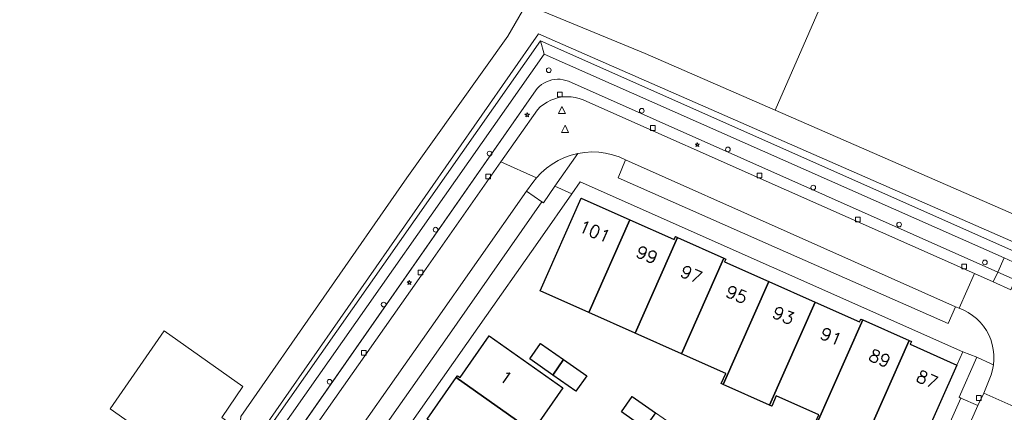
# Model space of a CAD drawing. Header units: metres. Extents: x 105376 to 107446, y 444190 to 447356.
# Tile 53 of 90: x 106762 to 106867, y 446305 to 446347. Entities that reach past the tile are written whole.
import ezdxf
from ezdxf.enums import TextEntityAlignment as Align

# ---------------------------------------------------------------- set-up
doc = ezdxf.new("R2010")
doc.units = ezdxf.units.M
doc.header["$MEASUREMENT"] = 0
for name, color, linetype, lineweight in [('begroeid terreindeel kenmerkpunt', 3, 'Continuous', 0), ('huisnummerreeks BGT', 7, 'Continuous', 0), ('kunstwerkdeel plus 1 vlak', 4, 'Continuous', 0), ('onbegroeid terreindeel vlak', 5, 'Continuous', 0), ('ondersteunend waterdeel vlak', 4, 'Continuous', 0), ('pand vlak gecombineerd BAG en BGT', 1, 'Continuous', 30), ('s_boom', 7, 'Continuous', 0), ('s_lantaarnpaal_lichtmast', 7, 'Continuous', 0), ('s_rioolput', 7, 'Continuous', 0), ('s_straatkolk_trottoirkolk', 7, 'Continuous', 0), ('taludlijn', 5, 'Continuous', 0), ('waterdeel vlak', 4, 'Continuous', 0), ('wegdeel vlak', 2, 'Continuous', 0)]:
    doc.layers.add(name, color=color, linetype=linetype, lineweight=lineweight)
doc.styles.get("Standard").update_dxf_attribs({"font": 'romans.shx'})

msp = doc.modelspace()

# ---------------------------------------------------------------- linework, layer by layer
at = {"layer": 'begroeid terreindeel kenmerkpunt', "flags": 128}
for points in [[(106787.48, 446301.91), (106817.68, 446345.18), (106868.52, 446322.9), (106912.21, 446303.52), (106953.15, 446285.72), (106979.97, 446273.73), (107002.29, 446263.86), (107031.2, 446251.11), (107040.63, 446244.96), (107040.5, 446244.77), (107041.23, 446244.28), (107038.27, 446239.87), (107030.01, 446250.27), (107007.08, 446260.44), (106975.23, 446274.58), (106954.22, 446283.91), (106911.92, 446302.67), (106868.29, 446322.06), (106817.89, 446344.41), (106787.85, 446301.66)], [(106787.48, 446301.91), (106817.68, 446345.18), (106868.52, 446322.9), (106912.21, 446303.52), (106953.15, 446285.72), (106979.97, 446273.73), (107002.29, 446263.86), (107031.2, 446251.11), (107040.63, 446244.96), (107040.5, 446244.77), (107041.23, 446244.28), (107038.27, 446239.87), (107030.01, 446250.27), (107007.08, 446260.44), (106975.23, 446274.58), (106954.22, 446283.91), (106911.92, 446302.67), (106868.29, 446322.06), (106817.89, 446344.41), (106787.85, 446301.66)], [(106817.18, 446338.86), (106790.11, 446300.1), (106788.78, 446301.03), (106818.27, 446343.02), (106867.24, 446321.33), (106866.57, 446319.82), (106820.86, 446340.12), (106820.57, 446340.22), (106820.28, 446340.29), (106819.98, 446340.33), (106819.68, 446340.33), (106819.38, 446340.31), (106819.08, 446340.26), (106818.79, 446340.18), (106818.51, 446340.06), (106818.24, 446339.92), (106817.98, 446339.76), (106817.75, 446339.56), (106817.54, 446339.35), (106817.34, 446339.12)], [(106817.18, 446338.86), (106790.11, 446300.1), (106788.78, 446301.03), (106818.27, 446343.02), (106867.24, 446321.33), (106866.57, 446319.82), (106820.86, 446340.12), (106820.57, 446340.22), (106820.28, 446340.29), (106819.98, 446340.33), (106819.68, 446340.33), (106819.38, 446340.31), (106819.08, 446340.26), (106818.79, 446340.18), (106818.51, 446340.06), (106818.24, 446339.92), (106817.98, 446339.76), (106817.75, 446339.56), (106817.54, 446339.35), (106817.34, 446339.12)]]:
    msp.add_lwpolyline(points, close=True, dxfattribs=at)
msp.add_lwpolyline([(106790.11, 446300.1), (106817.18, 446338.86), (106817.34, 446339.12), (106817.54, 446339.35), (106817.75, 446339.56), (106817.98, 446339.76), (106818.24, 446339.92), (106818.51, 446340.06), (106818.79, 446340.18), (106819.08, 446340.26), (106819.38, 446340.31), (106819.68, 446340.33), (106819.98, 446340.33), (106820.28, 446340.29), (106820.57, 446340.22), (106820.86, 446340.12), (106866.57, 446319.82), (106866.1, 446318.78), (106864.09, 446319.67), (106844.06, 446328.53), (106822.81, 446337.97), (106822.41, 446338.16), (106822, 446338.3), (106821.57, 446338.41), (106821.13, 446338.47), (106820.69, 446338.48), (106820.25, 446338.45), (106819.81, 446338.38), (106819.39, 446338.26), (106818.98, 446338.1), (106818.58, 446337.9), (106818.21, 446337.66), (106817.86, 446337.39), (106817.55, 446337.08), (106813.66, 446331.54), (106804.95, 446319.16), (106791.36, 446299.83)], dxfattribs=at)
msp.add_lwpolyline([(106790.11, 446300.1), (106817.18, 446338.86), (106817.34, 446339.12), (106817.54, 446339.35), (106817.75, 446339.56), (106817.98, 446339.76), (106818.24, 446339.92), (106818.51, 446340.06), (106818.79, 446340.18), (106819.08, 446340.26), (106819.38, 446340.31), (106819.68, 446340.33), (106819.98, 446340.33), (106820.28, 446340.29), (106820.57, 446340.22), (106820.86, 446340.12), (106866.57, 446319.82), (106866.1, 446318.78), (106864.09, 446319.67), (106844.06, 446328.53), (106822.81, 446337.97), (106822.41, 446338.16), (106822, 446338.3), (106821.57, 446338.41), (106821.13, 446338.47), (106820.69, 446338.48), (106820.25, 446338.45), (106819.81, 446338.38), (106819.39, 446338.26), (106818.98, 446338.1), (106818.58, 446337.9), (106818.21, 446337.66), (106817.86, 446337.39), (106817.55, 446337.08), (106813.66, 446331.54), (106804.95, 446319.16), (106791.36, 446299.83)], dxfattribs=at)
at = {"layer": 'kunstwerkdeel plus 1 vlak', "flags": 128}
msp.add_lwpolyline([(106785.63, 446303.15), (106784.51, 446301.52), (106782.8, 446302.74), (106780.48, 446299.37), (106772.06, 446305.29), (106777.81, 446313.57), (106786.19, 446307.67), (106783.93, 446304.37)], close=True, dxfattribs=at)
msp.add_lwpolyline([(106785.63, 446303.15), (106784.51, 446301.52), (106782.8, 446302.74), (106780.48, 446299.37), (106772.06, 446305.29), (106777.81, 446313.57), (106786.19, 446307.67), (106783.93, 446304.37)], close=True, dxfattribs=at)
at = {"layer": 'onbegroeid terreindeel vlak', "flags": 128}
for points in [[(106798.51, 446295.82), (106811.22, 446313.92), (106817.84, 446323.33), (106821.21, 446328.14), (106822.12, 446329.41), (106862.86, 446311.34), (106862.2, 446309.93), (106857.25, 446312.16), (106857.38, 446312.44), (106857.13, 446312.56), (106852.19, 446314.74), (106851.99, 446314.83), (106851.85, 446314.55), (106847.14, 446316.64), (106842.21, 446318.83), (106837.49, 446320.92), (106837.62, 446321.22), (106837.4, 446321.31), (106832.46, 446323.51), (106832.26, 446323.6), (106832.12, 446323.3), (106832.05, 446323.34), (106827.39, 446325.4), (106822.22, 446327.7), (106817.85, 446317.85), (106823.02, 446315.55), (106827.96, 446313.35), (106832.9, 446311.15), (106837.61, 446309.06), (106837.13, 446307.97), (106837.34, 446307.88), (106842.28, 446305.69), (106842.51, 446305.59), (106842.99, 446306.67), (106847.52, 446304.66)], [(106817.16, 446303.1), (106820.27, 446307.54), (106812.43, 446313.05), (106809.32, 446308.62), (106809.05, 446308.81), (106808.91, 446308.61), (106805.8, 446304.19)]]:
    msp.add_lwpolyline(points, dxfattribs=at)
for points in [[(106820.34, 446310.52), (106817.88, 446312.24), (106816.73, 446310.6), (106819.2, 446308.88), (106821.66, 446307.16), (106822.8, 446308.8)], [(106828.97, 446303.24), (106831.43, 446301.51), (106832.57, 446303.15), (106830.12, 446304.87), (106827.66, 446306.6), (106826.51, 446304.96)]]:
    msp.add_lwpolyline(points, close=True, dxfattribs=at)
at = {"layer": 'ondersteunend waterdeel vlak', "flags": 128}
msp.add_lwpolyline([(106953.15, 446285.72), (106912.21, 446303.52), (106868.52, 446322.9), (106817.68, 446345.18), (106787.48, 446301.91), (106785.63, 446303.15), (106785.9, 446303.57), (106785.96, 446304.49), (106803.64, 446329.84), (106814.4, 446344.91), (106816.34, 446348.28), (106829.01, 446343.09), (106842.87, 446337.05), (106869.65, 446325.37), (106913.11, 446306.02), (106955.51, 446287.65)], dxfattribs=at)
msp.add_lwpolyline([(106953.15, 446285.72), (106912.21, 446303.52), (106868.52, 446322.9), (106817.68, 446345.18), (106787.48, 446301.91), (106785.63, 446303.15), (106785.9, 446303.57), (106785.96, 446304.49), (106803.64, 446329.84), (106814.4, 446344.91), (106816.34, 446348.28), (106829.01, 446343.09), (106842.87, 446337.05), (106869.65, 446325.37), (106913.11, 446306.02), (106955.51, 446287.65)], dxfattribs=at)
at = {"layer": 'pand vlak gecombineerd BAG en BGT', "flags": 128}
for points in [[(106827.39, 446325.4), (106823.02, 446315.55), (106817.85, 446317.85), (106822.22, 446327.7)], [(106827.39, 446325.4), (106823.02, 446315.55), (106817.85, 446317.85), (106822.22, 446327.7)], [(106823.02, 446315.55), (106827.39, 446325.4), (106832.05, 446323.34), (106832.12, 446323.3), (106832.26, 446323.6), (106832.46, 446323.51), (106827.96, 446313.35)], [(106823.02, 446315.55), (106827.39, 446325.4), (106832.05, 446323.34), (106832.12, 446323.3), (106832.26, 446323.6), (106832.46, 446323.51), (106827.96, 446313.35)], [(106827.96, 446313.35), (106832.46, 446323.51), (106837.4, 446321.31), (106832.9, 446311.15)], [(106827.96, 446313.35), (106832.46, 446323.51), (106837.4, 446321.31), (106832.9, 446311.15)], [(106832.9, 446311.15), (106837.4, 446321.31), (106837.62, 446321.22), (106837.49, 446320.92), (106842.21, 446318.83), (106837.34, 446307.88), (106837.13, 446307.97), (106837.61, 446309.06)], [(106832.9, 446311.15), (106837.4, 446321.31), (106837.62, 446321.22), (106837.49, 446320.92), (106842.21, 446318.83), (106837.34, 446307.88), (106837.13, 446307.97), (106837.61, 446309.06)], [(106837.34, 446307.88), (106842.21, 446318.83), (106847.14, 446316.64), (106842.28, 446305.69)], [(106837.34, 446307.88), (106842.21, 446318.83), (106847.14, 446316.64), (106842.28, 446305.69)], [(106847.21, 446303.49), (106847.04, 446303.57), (106847.52, 446304.66), (106842.99, 446306.67), (106842.51, 446305.59), (106842.28, 446305.69), (106847.14, 446316.64), (106851.85, 446314.55), (106851.99, 446314.83), (106852.19, 446314.74)], [(106847.21, 446303.49), (106847.04, 446303.57), (106847.52, 446304.66), (106842.99, 446306.67), (106842.51, 446305.59), (106842.28, 446305.69), (106847.14, 446316.64), (106851.85, 446314.55), (106851.99, 446314.83), (106852.19, 446314.74)], [(106852.19, 446314.74), (106857.13, 446312.56), (106851.67, 446300.22), (106851.47, 446300.3), (106851.96, 446301.38), (106847.21, 446303.49)], [(106852.19, 446314.74), (106857.13, 446312.56), (106851.67, 446300.22), (106851.47, 446300.3), (106851.96, 446301.38), (106847.21, 446303.49)], [(106812.43, 446313.05), (106820.27, 446307.54), (106817.16, 446303.1), (106818.14, 446302.41), (106818, 446302.22), (106808.91, 446308.61), (106809.05, 446308.81), (106809.32, 446308.62)], [(106812.43, 446313.05), (106820.27, 446307.54), (106817.16, 446303.1), (106818.14, 446302.41), (106818, 446302.22), (106808.91, 446308.61), (106809.05, 446308.81), (106809.32, 446308.62)], [(106820.34, 446310.52), (106819.2, 446308.88), (106816.73, 446310.6), (106817.88, 446312.24)], [(106820.34, 446310.52), (106819.2, 446308.88), (106816.73, 446310.6), (106817.88, 446312.24)], [(106857.13, 446312.56), (106857.38, 446312.44), (106857.25, 446312.16), (106862.2, 446309.93), (106856.86, 446297.9), (106851.67, 446300.22)], [(106857.13, 446312.56), (106857.38, 446312.44), (106857.25, 446312.16), (106862.2, 446309.93), (106856.86, 446297.9), (106851.67, 446300.22)], [(106819.2, 446308.88), (106820.34, 446310.52), (106822.8, 446308.8), (106821.66, 446307.16)], [(106819.2, 446308.88), (106820.34, 446310.52), (106822.8, 446308.8), (106821.66, 446307.16)], [(106808.91, 446308.61), (106818, 446302.22), (106814.9, 446297.8), (106805.8, 446304.19)], [(106808.91, 446308.61), (106818, 446302.22), (106814.9, 446297.8), (106805.8, 446304.19)], [(106830.12, 446304.87), (106828.97, 446303.24), (106826.51, 446304.96), (106827.66, 446306.6)], [(106830.12, 446304.87), (106828.97, 446303.24), (106826.51, 446304.96), (106827.66, 446306.6)]]:
    msp.add_lwpolyline(points, close=True, dxfattribs=at)
at = {"layer": 's_boom', "color": 251, "linetype": 'Continuous', "lineweight": 0, "flags": 128}
for points in [[(106818.51, 446341.3, 1), (106819.01, 446341.3, 1)], [(106828.42, 446336.98, 1), (106828.92, 446336.98, 1)], [(106837.59, 446332.88, 1), (106838.09, 446332.88, 1)], [(106812.21, 446332.44, 1), (106812.71, 446332.44, 1)], [(106846.67, 446328.82, 1), (106847.17, 446328.82, 1)], [(106806.46, 446324.34, 1), (106806.96, 446324.34, 1)], [(106855.82, 446324.88, 1), (106856.32, 446324.88, 1)], [(106864.95, 446320.86, 1), (106865.45, 446320.86, 1)], [(106800.93, 446316.38, 1), (106801.43, 446316.38, 1)], [(106795.17, 446308.17, 1), (106795.67, 446308.17, 1)]]:
    msp.add_lwpolyline(points, format="xyb", close=True, dxfattribs=at)
at = {"layer": 's_lantaarnpaal_lichtmast', "color": 7, "linetype": 'Continuous', "lineweight": 0, "flags": 128}
for points in [[(106816.41, 446336.63), (106816.23, 446336.63), (106816.37, 446336.52), (106816.32, 446336.35), (106816.46, 446336.45), (106816.61, 446336.35), (106816.55, 446336.52), (106816.7, 446336.63), (106816.52, 446336.63), (106816.46, 446336.8)], [(106834.52, 446333.45), (106834.34, 446333.45), (106834.49, 446333.35), (106834.43, 446333.17), (106834.58, 446333.28), (106834.73, 446333.17), (106834.67, 446333.35), (106834.82, 446333.45), (106834.64, 446333.45), (106834.58, 446333.62)], [(106803.85, 446318.8), (106803.67, 446318.8), (106803.82, 446318.7), (106803.76, 446318.52), (106803.91, 446318.63), (106804.06, 446318.52), (106804, 446318.7), (106804.15, 446318.8), (106803.97, 446318.8), (106803.91, 446318.98)]]:
    msp.add_lwpolyline(points, close=True, dxfattribs=at)
at = {"layer": 's_rioolput', "color": 7, "linetype": 'Continuous', "lineweight": 0, "flags": 128}
for points in [[(106819.8, 446336.68), (106820.55, 446336.68), (106820.17, 446337.43)], [(106820.11, 446334.69), (106820.86, 446334.69), (106820.49, 446335.44)]]:
    msp.add_lwpolyline(points, close=True, dxfattribs=at)
at = {"layer": 's_straatkolk_trottoirkolk', "color": 7, "linetype": 'Continuous', "lineweight": 0, "flags": 128}
for points in [[(106819.7, 446338.97), (106820.2, 446338.97), (106820.2, 446338.47), (106819.7, 446338.47)], [(106829.59, 446335.4), (106830.09, 446335.4), (106830.09, 446334.9), (106829.59, 446334.9)], [(106812.06, 446330.26), (106812.56, 446330.26), (106812.56, 446329.76), (106812.06, 446329.76)], [(106840.95, 446330.34), (106841.45, 446330.34), (106841.45, 446329.84), (106840.95, 446329.84)], [(106851.43, 446325.67), (106851.93, 446325.67), (106851.93, 446325.17), (106851.43, 446325.17)], [(106862.76, 446320.67), (106863.26, 446320.67), (106863.26, 446320.17), (106862.76, 446320.17)], [(106804.86, 446320.04), (106805.36, 446320.04), (106805.36, 446319.54), (106804.86, 446319.54)], [(106798.83, 446311.5), (106799.33, 446311.5), (106799.33, 446311), (106798.83, 446311)], [(106864.3, 446306.69), (106864.8, 446306.69), (106864.8, 446306.19), (106864.3, 446306.19)]]:
    msp.add_lwpolyline(points, close=True, dxfattribs=at)
at = {"layer": 'taludlijn'}
for p, q in [((106866.57, 446319.82), (106820.86, 446340.12)), ((106817.18, 446338.86), (106790.11, 446300.1))]:
    msp.add_line(p, q, dxfattribs=at)
at = {"layer": 'taludlijn', "flags": 128}
for points in [[(107040.63, 446244.96), (107031.2, 446251.11), (107002.29, 446263.86), (106979.97, 446273.73), (106953.15, 446285.72), (106912.21, 446303.52), (106868.52, 446322.9), (106817.68, 446345.18), (106787.48, 446301.91)], [(106820.86, 446340.12), (106820.57, 446340.22), (106820.28, 446340.29), (106819.98, 446340.33), (106819.68, 446340.33), (106819.38, 446340.31), (106819.08, 446340.26), (106818.79, 446340.18), (106818.51, 446340.06), (106818.24, 446339.92), (106817.98, 446339.76), (106817.75, 446339.56), (106817.54, 446339.35), (106817.34, 446339.12), (106817.18, 446338.86)]]:
    msp.add_lwpolyline(points, dxfattribs=at)
at = {"layer": 'waterdeel vlak', "flags": 128}
msp.add_lwpolyline([(106816.34, 446348.28), (106830.33, 446370.47), (106831.24, 446372.02), (106842.83, 446360.45), (106850.03, 446353.47), (106842.87, 446337.05), (106829.01, 446343.09)], close=True, dxfattribs=at)
msp.add_lwpolyline([(106816.34, 446348.28), (106830.33, 446370.47), (106831.24, 446372.02), (106842.83, 446360.45), (106850.03, 446353.47), (106842.87, 446337.05), (106829.01, 446343.09)], close=True, dxfattribs=at)
for points in [[(106955.51, 446287.65), (106913.11, 446306.02), (106869.65, 446325.37), (106842.87, 446337.05), (106850.03, 446353.47)], [(106955.51, 446287.65), (106913.11, 446306.02), (106869.65, 446325.37), (106842.87, 446337.05), (106850.03, 446353.47)], [(106816.34, 446348.28), (106814.4, 446344.91), (106803.64, 446329.84), (106785.96, 446304.49)], [(106816.34, 446348.28), (106814.4, 446344.91), (106803.64, 446329.84), (106785.96, 446304.49)]]:
    msp.add_lwpolyline(points, dxfattribs=at)
at = {"layer": 'wegdeel vlak', "flags": 128}
for points in [[(106787.64, 446299.35), (106764.29, 446266.11), (106763.83, 446262.72), (106763.53, 446260.18), (106763.49, 446260.21), (106762.75, 446259.46), (106762.42, 446259.76), (106763.24, 446266.5), (106786.7, 446299.98), (106786.33, 446300.24), (106787.48, 446301.91), (106787.85, 446301.66), (106817.89, 446344.41), (106818.27, 446343.02), (106788.78, 446301.03)], [(106787.64, 446299.35), (106764.29, 446266.11), (106763.83, 446262.72), (106763.53, 446260.18), (106763.49, 446260.21), (106762.75, 446259.46), (106762.42, 446259.76), (106763.24, 446266.5), (106786.7, 446299.98), (106786.33, 446300.24), (106787.48, 446301.91), (106787.85, 446301.66), (106817.89, 446344.41), (106818.27, 446343.02), (106788.78, 446301.03)], [(106867.24, 446321.33), (106818.27, 446343.02), (106817.89, 446344.41), (106868.29, 446322.06), (106911.92, 446302.67), (106954.22, 446283.91), (106975.23, 446274.58), (107007.08, 446260.44), (107030.01, 446250.27), (107038.27, 446239.87), (107038.18, 446239.7), (107035.78, 446241.21), (107031.74, 446246.34), (107029.36, 446249.35), (107006.6, 446259.45), (106974.86, 446273.49), (106954.83, 446282.44), (106952.98, 446283.25), (106945.12, 446286.76), (106943.26, 446287.56), (106911.63, 446301.61), (106878.77, 446316.22), (106876.93, 446317.03), (106869.09, 446320.48)], [(106867.24, 446321.33), (106818.27, 446343.02), (106817.89, 446344.41), (106868.29, 446322.06), (106911.92, 446302.67), (106954.22, 446283.91), (106975.23, 446274.58), (107007.08, 446260.44), (107030.01, 446250.27), (107038.27, 446239.87), (107038.18, 446239.7), (107035.78, 446241.21), (107031.74, 446246.34), (107029.36, 446249.35), (107006.6, 446259.45), (106974.86, 446273.49), (106954.83, 446282.44), (106952.98, 446283.25), (106945.12, 446286.76), (106943.26, 446287.56), (106911.63, 446301.61), (106878.77, 446316.22), (106876.93, 446317.03), (106869.09, 446320.48)], [(106862.46, 446315.99), (106862.08, 446316.13), (106844.15, 446324.1), (106826.93, 446331.78), (106826.25, 446332.08), (106825.54, 446332.31), (106824.81, 446332.48), (106824.08, 446332.58), (106823.33, 446332.61), (106822.59, 446332.56), (106821.85, 446332.45), (106821.13, 446332.26), (106820.43, 446332.01), (106819.75, 446331.7), (106819.11, 446331.32), (106818.51, 446330.88), (106817.95, 446330.38), (106817.44, 446329.84), (106813.66, 446331.54), (106817.55, 446337.08), (106817.86, 446337.39), (106818.21, 446337.66), (106818.58, 446337.9), (106818.98, 446338.1), (106819.39, 446338.26), (106819.81, 446338.38), (106820.25, 446338.45), (106820.69, 446338.48), (106821.13, 446338.47), (106821.57, 446338.41), (106822, 446338.3), (106822.41, 446338.16), (106822.81, 446337.97), (106844.06, 446328.53), (106864.09, 446319.67)], [(106862.46, 446315.99), (106862.08, 446316.13), (106844.15, 446324.1), (106826.93, 446331.78), (106826.25, 446332.08), (106825.54, 446332.31), (106824.81, 446332.48), (106824.08, 446332.58), (106823.33, 446332.61), (106822.59, 446332.56), (106821.85, 446332.45), (106821.13, 446332.26), (106820.43, 446332.01), (106819.75, 446331.7), (106819.11, 446331.32), (106818.51, 446330.88), (106817.95, 446330.38), (106817.44, 446329.84), (106813.66, 446331.54), (106817.55, 446337.08), (106817.86, 446337.39), (106818.21, 446337.66), (106818.58, 446337.9), (106818.98, 446338.1), (106819.39, 446338.26), (106819.81, 446338.38), (106820.25, 446338.45), (106820.69, 446338.48), (106821.13, 446338.47), (106821.57, 446338.41), (106822, 446338.3), (106822.41, 446338.16), (106822.81, 446337.97), (106844.06, 446328.53), (106864.09, 446319.67)], [(106819.42, 446328.95), (106818.2, 446327.2), (106818.01, 446327.31), (106816.38, 446328.44), (106817.05, 446329.34), (106817.44, 446329.84), (106817.95, 446330.38), (106818.51, 446330.88), (106819.11, 446331.32), (106819.75, 446331.7), (106820.43, 446332.01), (106821.13, 446332.26), (106821.85, 446332.45)], [(106819.42, 446328.95), (106818.2, 446327.2), (106818.01, 446327.31), (106816.38, 446328.44), (106817.05, 446329.34), (106817.44, 446329.84), (106817.95, 446330.38), (106818.51, 446330.88), (106819.11, 446331.32), (106819.75, 446331.7), (106820.43, 446332.01), (106821.13, 446332.26), (106821.85, 446332.45)], [(106862.08, 446316.13), (106862.46, 446315.99), (106862.96, 446315.78), (106863.44, 446315.52), (106863.9, 446315.22), (106864.32, 446314.88), (106864.7, 446314.5), (106865.05, 446314.08), (106865.36, 446313.63), (106865.62, 446313.15), (106865.83, 446312.65), (106865.99, 446312.13), (106866.1, 446311.59), (106866.16, 446311.05), (106866.17, 446310.51), (106866.12, 446309.97), (106865.88, 446310.07), (106864.33, 446310.77), (106862.86, 446311.34), (106822.12, 446329.41), (106821.21, 446328.14), (106819.42, 446328.95), (106821.85, 446332.45), (106822.59, 446332.56), (106823.33, 446332.61), (106824.08, 446332.58), (106824.81, 446332.48), (106825.54, 446332.31), (106826.25, 446332.08), (106826.93, 446331.78), (106826.15, 446329.87), (106843.07, 446322.38), (106861.28, 446314.35)], [(106862.08, 446316.13), (106862.46, 446315.99), (106862.96, 446315.78), (106863.44, 446315.52), (106863.9, 446315.22), (106864.32, 446314.88), (106864.7, 446314.5), (106865.05, 446314.08), (106865.36, 446313.63), (106865.62, 446313.15), (106865.83, 446312.65), (106865.99, 446312.13), (106866.1, 446311.59), (106866.16, 446311.05), (106866.17, 446310.51), (106866.12, 446309.97), (106865.88, 446310.07), (106864.33, 446310.77), (106862.86, 446311.34), (106822.12, 446329.41), (106821.21, 446328.14), (106819.42, 446328.95), (106821.85, 446332.45), (106822.59, 446332.56), (106823.33, 446332.61), (106824.08, 446332.58), (106824.81, 446332.48), (106825.54, 446332.31), (106826.25, 446332.08), (106826.93, 446331.78), (106826.15, 446329.87), (106843.07, 446322.38), (106861.28, 446314.35)], [(106813.66, 446331.54), (106817.44, 446329.84), (106817.05, 446329.34), (106816.38, 446328.44), (106806.24, 446313.99), (106794.93, 446297.89), (106794.68, 446297.54), (106791.36, 446299.83), (106804.95, 446319.16)], [(106813.66, 446331.54), (106817.44, 446329.84), (106817.05, 446329.34), (106816.38, 446328.44), (106806.24, 446313.99), (106794.93, 446297.89), (106794.68, 446297.54), (106791.36, 446299.83), (106804.95, 446319.16)], [(106826.93, 446331.78), (106844.15, 446324.1), (106862.08, 446316.13), (106861.28, 446314.35), (106843.07, 446322.38), (106826.15, 446329.87)], [(106826.93, 446331.78), (106844.15, 446324.1), (106862.08, 446316.13), (106861.28, 446314.35), (106843.07, 446322.38), (106826.15, 446329.87)], [(106794.68, 446297.54), (106794.93, 446297.89), (106796.57, 446296.76), (106807.93, 446312.86), (106818.01, 446327.31), (106818.2, 446327.2), (106819.42, 446328.95), (106821.21, 446328.14), (106817.84, 446323.33), (106811.22, 446313.92), (106798.51, 446295.82), (106797.76, 446294.76), (106796.41, 446292.92), (106795.72, 446291.93), (106777.43, 446265.88), (106777.43, 446265.88), (106775.94, 446266.91), (106775.7, 446267.05), (106783.77, 446278.58), (106794.17, 446293.33), (106792.5, 446294.47), (106792.66, 446294.67), (106793.46, 446295.8), (106794.03, 446296.58)], [(106794.68, 446297.54), (106794.93, 446297.89), (106796.57, 446296.76), (106807.93, 446312.86), (106818.01, 446327.31), (106818.2, 446327.2), (106819.42, 446328.95), (106821.21, 446328.14), (106817.84, 446323.33), (106811.22, 446313.92), (106798.51, 446295.82), (106797.76, 446294.76), (106796.41, 446292.92), (106795.72, 446291.93), (106777.43, 446265.88), (106777.43, 446265.88), (106775.94, 446266.91), (106775.7, 446267.05), (106783.77, 446278.58), (106794.17, 446293.33), (106792.5, 446294.47), (106792.66, 446294.67), (106793.46, 446295.8), (106794.03, 446296.58)], [(106794.93, 446297.89), (106806.24, 446313.99), (106816.38, 446328.44), (106818.01, 446327.31), (106807.93, 446312.86), (106796.57, 446296.76)], [(106794.93, 446297.89), (106806.24, 446313.99), (106816.38, 446328.44), (106818.01, 446327.31), (106807.93, 446312.86), (106796.57, 446296.76)], [(106869.09, 446320.48), (106868.42, 446318.99), (106866.57, 446319.82), (106867.24, 446321.33)], [(106869.09, 446320.48), (106868.42, 446318.99), (106866.57, 446319.82), (106867.24, 446321.33)], [(106866.1, 446318.78), (106866.57, 446319.82), (106868.42, 446318.99), (106867.95, 446317.95)], [(106866.1, 446318.78), (106866.57, 446319.82), (106868.42, 446318.99), (106867.95, 446317.95)], [(106862.65, 446306.43), (106862.45, 446306.52), (106864.33, 446310.77), (106865.88, 446310.07), (106866.12, 446309.97), (106866.02, 446309.44), (106865.88, 446308.92), (106865.08, 446306.97), (106864.47, 446305.65)], [(106862.65, 446306.43), (106862.45, 446306.52), (106864.33, 446310.77), (106865.88, 446310.07), (106866.12, 446309.97), (106866.02, 446309.44), (106865.88, 446308.92), (106865.08, 446306.97), (106864.47, 446305.65)], [(106857.31, 446289.53), (106855.5, 446290.37), (106862.65, 446306.43), (106864.47, 446305.65)], [(106857.31, 446289.53), (106855.5, 446290.37), (106862.65, 446306.43), (106864.47, 446305.65)]]:
    msp.add_lwpolyline(points, close=True, dxfattribs=at)
for points in [[(106869.56, 446304.97), (106865.08, 446306.97), (106865.88, 446308.92), (106866.02, 446309.44), (106866.12, 446309.97), (106866.17, 446310.51), (106866.16, 446311.05), (106866.1, 446311.59), (106865.99, 446312.13), (106865.83, 446312.65), (106865.62, 446313.15), (106865.36, 446313.63), (106865.05, 446314.08), (106864.7, 446314.5), (106864.32, 446314.88), (106863.9, 446315.22), (106863.44, 446315.52), (106862.96, 446315.78), (106862.46, 446315.99), (106864.09, 446319.67), (106866.1, 446318.78), (106867.95, 446317.95)], [(106869.56, 446304.97), (106865.08, 446306.97), (106865.88, 446308.92), (106866.02, 446309.44), (106866.12, 446309.97), (106866.17, 446310.51), (106866.16, 446311.05), (106866.1, 446311.59), (106865.99, 446312.13), (106865.83, 446312.65), (106865.62, 446313.15), (106865.36, 446313.63), (106865.05, 446314.08), (106864.7, 446314.5), (106864.32, 446314.88), (106863.9, 446315.22), (106863.44, 446315.52), (106862.96, 446315.78), (106862.46, 446315.99), (106864.09, 446319.67), (106866.1, 446318.78), (106867.95, 446317.95)], [(106856.86, 446297.9), (106862.2, 446309.93), (106862.86, 446311.34), (106864.33, 446310.77), (106862.45, 446306.52), (106862.65, 446306.43), (106855.5, 446290.37)], [(106856.86, 446297.9), (106862.2, 446309.93), (106862.86, 446311.34), (106864.33, 446310.77), (106862.45, 446306.52), (106862.65, 446306.43), (106855.5, 446290.37)], [(106820.17, 446225.39), (106815.31, 446228.82), (106815.52, 446229.11), (106818.41, 446233.18), (106819.84, 446235.24), (106825.54, 446243.43), (106827.04, 446245.54), (106832.76, 446253.7), (106834.23, 446255.78), (106837.13, 446259.83), (106840.54, 446264.74), (106841.24, 446265.75), (106842.56, 446267.61), (106848.32, 446275.79), (106849.74, 446277.8), (106855.55, 446285.96), (106857.31, 446289.53), (106864.47, 446305.65), (106865.08, 446306.97), (106869.56, 446304.97)], [(106820.17, 446225.39), (106815.31, 446228.82), (106815.52, 446229.11), (106818.41, 446233.18), (106819.84, 446235.24), (106825.54, 446243.43), (106827.04, 446245.54), (106832.76, 446253.7), (106834.23, 446255.78), (106837.13, 446259.83), (106840.54, 446264.74), (106841.24, 446265.75), (106842.56, 446267.61), (106848.32, 446275.79), (106849.74, 446277.8), (106855.55, 446285.96), (106857.31, 446289.53), (106864.47, 446305.65), (106865.08, 446306.97), (106869.56, 446304.97)]]:
    msp.add_lwpolyline(points, dxfattribs=at)

# ---------------------------------------------------------------- texts
at = {"layer": 'huisnummerreeks BGT'}
for s, height, rotation, p in [('101', 1.323, 337.5, (106823.65, 446324.15)), ('99', 1.323, 337.5, (106829.22, 446321.67)), ('97', 1.323, 337.5, (106833.94, 446319.58)), ('95', 1.323, 337.5, (106838.77, 446317.44)), ('93', 1.323, 337.5, (106843.75, 446315.22)), ('91', 1.323, 337.5, (106848.82, 446312.98)), ('89', 1.323, 337.5, (106854.01, 446310.67)), ('1', 1.32, 324.9, (106814.2, 446308.62)), ('87', 1.323, 337.5, (106859.06, 446308.43))]:
    msp.add_text(s, height=height, rotation=rotation, dxfattribs=at).set_placement(p, align=Align.MIDDLE_CENTER)

doc.saveas('drawing.dxf')
